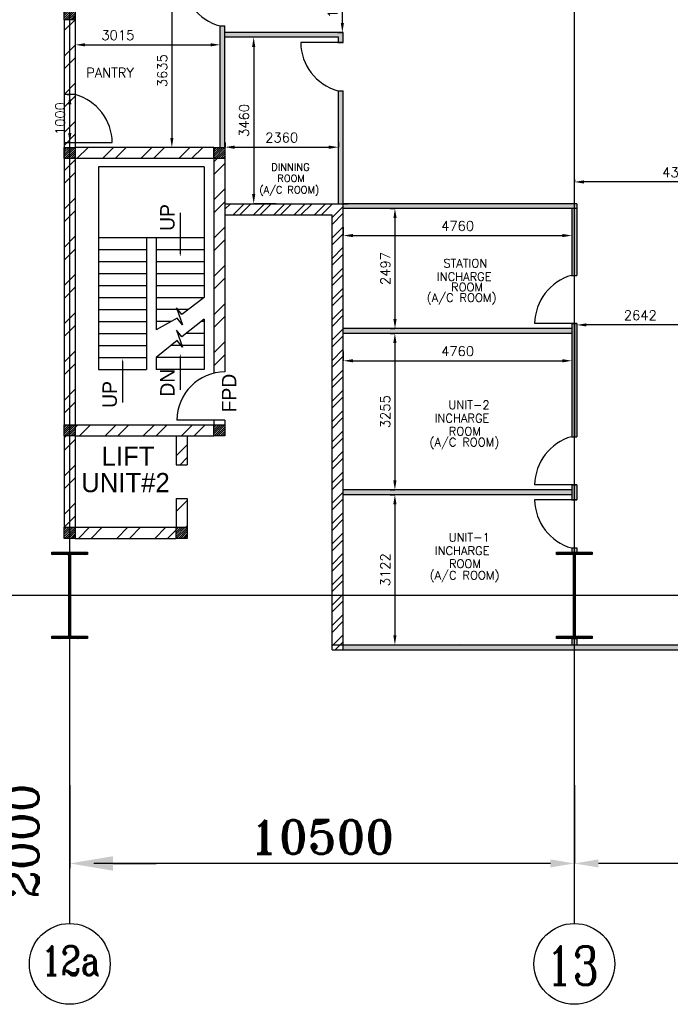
# Model space of a CAD drawing. Extents: x 361682 to 759535, y 756798 to 1113679.
# Tile 37 of 80: x 555884 to 569423, y 930054 to 950531. Entities that reach past the tile are written whole.
import ezdxf

# ---------------------------------------------------------------- set-up
doc = ezdxf.new("R2010")
doc.units = 0
doc.header["$LTSCALE"] = 700
doc.header["$MEASUREMENT"] = 0
doc.header["$PDMODE"] = 2
doc.header["$PDSIZE"] = -1
doc.linetypes.add('CENTER', pattern=[2, 1.25, -0.25, 0.25, -0.25])
doc.layers.get('0').update_dxf_attribs({"linetype": 'CONTINUOUS'})
doc.layers.get('DEFPOINTS').update_dxf_attribs({"linetype": 'CONTINUOUS'})
for name, color, linetype in [('CEN', 2, 'CENTER'), ('COL', 1, 'CONTINUOUS'), ('DIM', 4, 'CONTINUOUS'), ('GRID', 9, 'CONTINUOUS'), ('LAYOUT', 4, 'CONTINUOUS'), ('OWS', 7, 'CONTINUOUS'), ('ROOM', 7, 'CONTINUOUS'), ('STAIR', 2, 'CONTINUOUS'), ('TEXT', 4, 'CONTINUOUS'), ('WALL', 7, 'CONTINUOUS'), ('WALLHATCH', 254, 'CONTINUOUS')]:
    doc.layers.add(name, color=color, linetype=linetype)
doc.styles.add('COMPLEX', font='complex')
doc.styles.add('HTX11', font='O8111901')
doc.styles.add('ROMANC', font='romanc')
doc.styles.add('ROMANS', font='romans.shx')
doc.styles.add('ROMANT', font='ROMANT')
doc.dimstyles.new('K2', dxfattribs={"dimtxt": 700, "dimasz": 500, "dimexe": 500, "dimexo": 200, "dimgap": 200, "dimtad": 1, "dimdec": 0, "dimzin": 0, "dimdsep": 46, "dimtxsty": 'ROMANT', "dimcen": 0.09, "dimclrd": 256, "dimclre": 9, "dimclrt": 256, "dimadec": 0, "dimazin": 0, "dimtfac": 1, "dimtdec": 0, "dimtofl": 0, "dimtmove": 1, "dimatfit": 3, "dimfxl": 0.18, "dimtolj": 1, "dimtzin": 0, "dimarcsym": 0})
doc.dimstyles.new('STANDARD$0', dxfattribs={"dimtxt": 200, "dimasz": 200, "dimexe": 0, "dimexo": 100, "dimgap": 100, "dimtad": 1, "dimdec": 0, "dimzin": 0, "dimdsep": 46, "dimtxsty": 'ROMANS', "dimcen": 0.09, "dimclrd": 256, "dimclre": 256, "dimclrt": 256, "dimadec": 0, "dimazin": 0, "dimtfac": 1, "dimtdec": 0, "dimtmove": 0, "dimatfit": 3, "dimfxl": 1, "dimtolj": 1, "dimtzin": 0, "dimlwd": -1, "dimlwe": -1, "dimarcsym": 0})
pattern_1 = [(45, (164504.77, 852611.9), (-397.7476, 397.7476), []), (45, (164769.93, 852611.9), (-397.7476, 397.7476), [])]

# ---------------------------------------------------------------- blocks, each defined once
blk = doc.blocks.new('*D1619')
at = {"layer": 'DEFPOINTS', "color": 0, "transparency": 16777216}
for p in [(557042, 950305), (560057, 950013), (560057, 950009)]:
    blk.add_point(p, dxfattribs=at)
at = {"layer": 'ROOM', "transparency": 16777216}
for p, q in [((557042, 950205), (557042, 950009)), ((560057, 949913), (560057, 950009))]:
    blk.add_line(p, q, dxfattribs=at)
at = {"layer": 'ROOM', "color": 3, "transparency": 16777216}
blk.add_line((557242, 950009), (559857, 950009), dxfattribs=at)
for points in [[(557242, 950042), (557242, 949976), (557042, 950009)], [(559857, 950042), (559857, 949976), (560057, 950009)]]:
    blk.add_solid(points, dxfattribs=at)
at = {"layer": 'ROOM', "color": 3, "transparency": 16777216, "insert": (557928, 950209), "char_height": 200, "attachment_point": 5, "style": 'ROMANS'}
blk.add_mtext('\\A1;3015', dxfattribs=at)
blk = doc.blocks.new('*D1620')
at = {"layer": 'DEFPOINTS', "color": 0, "transparency": 16777216}
for p in [(559072, 951509), (559051, 947874), (559249, 947874)]:
    blk.add_point(p, dxfattribs=at)
at = {"layer": 'ROOM', "transparency": 16777216}
for p, q in [((558972, 951509), (559051, 951509)), ((559149, 947874), (559051, 947874))]:
    blk.add_line(p, q, dxfattribs=at)
at = {"layer": 'ROOM', "color": 3, "transparency": 16777216}
blk.add_line((559051, 951309), (559051, 948074), dxfattribs=at)
for points in [[(559018, 951309), (559085, 951309), (559051, 951509)], [(559018, 948074), (559085, 948074), (559051, 947874)]]:
    blk.add_solid(points, dxfattribs=at)
at = {"layer": 'ROOM', "color": 3, "transparency": 16777216, "insert": (558851, 949470), "char_height": 200, "attachment_point": 5, "rotation": 90, "style": 'ROMANS'}
blk.add_mtext('\\A1;3635', dxfattribs=at)
blk = doc.blocks.new('*D1625')
at = {"layer": 'DEFPOINTS', "color": 0, "transparency": 16777216}
for p in [(562617, 946314), (567377, 946166), (567377, 946042)]:
    blk.add_point(p, dxfattribs=at)
at = {"layer": 'ROOM', "transparency": 16777216}
for p, q in [((562617, 946214), (562617, 946042)), ((567377, 946066), (567377, 946042))]:
    blk.add_line(p, q, dxfattribs=at)
at = {"layer": 'ROOM', "color": 3, "transparency": 16777216}
blk.add_line((562817, 946042), (567177, 946042), dxfattribs=at)
for points in [[(562817, 946075), (562817, 946009), (562617, 946042)], [(567177, 946075), (567177, 946009), (567377, 946042)]]:
    blk.add_solid(points, dxfattribs=at)
at = {"layer": 'ROOM', "color": 3, "transparency": 16777216, "insert": (564997, 946242), "char_height": 200, "attachment_point": 5, "style": 'ROMANS'}
blk.add_mtext('\\A1;4760', dxfattribs=at)
blk = doc.blocks.new('*D1626')
at = {"layer": 'DEFPOINTS', "color": 0, "transparency": 16777216}
for p in [(563694, 946604), (563694, 944107), (563694, 944107)]:
    blk.add_point(p, dxfattribs=at)
at = {"layer": 'ROOM', "transparency": 16777216}
for p, q in [((563594, 946604), (563694, 946604)), ((563594, 944107), (563694, 944107))]:
    blk.add_line(p, q, dxfattribs=at)
at = {"layer": 'ROOM', "color": 3, "transparency": 16777216}
blk.add_line((563694, 946404), (563694, 944307), dxfattribs=at)
for points in [[(563661, 946404), (563728, 946404), (563694, 946604)], [(563661, 944307), (563728, 944307), (563694, 944107)]]:
    blk.add_solid(points, dxfattribs=at)
at = {"layer": 'ROOM', "color": 3, "transparency": 16777216, "insert": (563494, 945356), "char_height": 200, "attachment_point": 5, "rotation": 90, "style": 'ROMANS'}
blk.add_mtext('\\A1;2497', dxfattribs=at)
blk = doc.blocks.new('*D1627')
at = {"layer": 'DEFPOINTS', "color": 0, "transparency": 16777216}
for p in [(563692, 944007), (563692, 940752), (563694, 940752)]:
    blk.add_point(p, dxfattribs=at)
at = {"layer": 'ROOM', "transparency": 16777216}
for p, q in [((563592, 944007), (563692, 944007)), ((563594, 940752), (563692, 940752))]:
    blk.add_line(p, q, dxfattribs=at)
at = {"layer": 'ROOM', "color": 3, "transparency": 16777216}
blk.add_line((563692, 943807), (563692, 940952), dxfattribs=at)
for points in [[(563659, 943807), (563726, 943807), (563692, 944007)], [(563659, 940952), (563726, 940952), (563692, 940752)]]:
    blk.add_solid(points, dxfattribs=at)
at = {"layer": 'ROOM', "color": 3, "transparency": 16777216, "insert": (563492, 942379), "char_height": 200, "attachment_point": 5, "rotation": 90, "style": 'ROMANS'}
blk.add_mtext('\\A1;3255', dxfattribs=at)
blk = doc.blocks.new('*D1628')
at = {"layer": 'DEFPOINTS', "color": 0, "transparency": 16777216}
for p in [(562617, 943729), (567377, 943655), (567377, 943438)]:
    blk.add_point(p, dxfattribs=at)
at = {"layer": 'ROOM', "transparency": 16777216}
for p, q in [((562617, 943629), (562617, 943438)), ((567377, 943555), (567377, 943438))]:
    blk.add_line(p, q, dxfattribs=at)
at = {"layer": 'ROOM', "color": 3, "transparency": 16777216}
blk.add_line((562817, 943438), (567177, 943438), dxfattribs=at)
for points in [[(562817, 943471), (562817, 943405), (562617, 943438)], [(567177, 943471), (567177, 943405), (567377, 943438)]]:
    blk.add_solid(points, dxfattribs=at)
at = {"layer": 'ROOM', "color": 3, "transparency": 16777216, "insert": (564997, 943638), "char_height": 200, "attachment_point": 5, "style": 'ROMANS'}
blk.add_mtext('\\A1;4760', dxfattribs=at)
blk = doc.blocks.new('*D1629')
at = {"layer": 'DEFPOINTS', "color": 0, "transparency": 16777216}
for p in [(563692, 940652), (563692, 937529), (563692, 937529)]:
    blk.add_point(p, dxfattribs=at)
at = {"layer": 'ROOM', "transparency": 16777216}
for p, q in [((563592, 940652), (563692, 940652)), ((563592, 937529), (563692, 937529))]:
    blk.add_line(p, q, dxfattribs=at)
at = {"layer": 'ROOM', "color": 3, "transparency": 16777216}
blk.add_line((563692, 940452), (563692, 937729), dxfattribs=at)
for points in [[(563659, 940452), (563726, 940452), (563692, 940652)], [(563659, 937729), (563726, 937729), (563692, 937529)]]:
    blk.add_solid(points, dxfattribs=at)
at = {"layer": 'ROOM', "color": 3, "transparency": 16777216, "insert": (563492, 939091), "char_height": 200, "attachment_point": 5, "rotation": 90, "style": 'ROMANS'}
blk.add_mtext('\\A1;3122', dxfattribs=at)
blk = doc.blocks.new('*D1916')
at = {"layer": 'DEFPOINTS', "color": 0, "transparency": 16777216}
for p in [(556927, 948974), (556970, 948974), (556970, 947974)]:
    blk.add_point(p, dxfattribs=at)
at = {"layer": 'ROOM', "transparency": 16777216}
for p, q in [((556870, 948974), (556927, 948974)), ((556927, 948174), (556927, 948774)), ((556870, 947974), (556927, 947974))]:
    blk.add_line(p, q, dxfattribs=at)
for points in [[(556893, 948774), (556960, 948774), (556927, 948974)], [(556893, 948174), (556960, 948174), (556927, 947974)]]:
    blk.add_solid(points, dxfattribs=at)
at = {"layer": 'ROOM', "transparency": 16777216, "insert": (556727, 948474), "char_height": 200, "attachment_point": 5, "rotation": 90, "style": 'ROMANS'}
blk.add_mtext('\\A1;1000', dxfattribs=at)
blk = doc.blocks.new('*D1869')
at = {"layer": 'DEFPOINTS', "color": 0, "transparency": 16777216}
for p in [(560157, 947880), (562517, 947880), (562517, 947880)]:
    blk.add_point(p, dxfattribs=at)
at = {"layer": 'ROOM', "transparency": 16777216}
for p, q in [((560157, 947980), (560157, 947880)), ((562517, 947980), (562517, 947880))]:
    blk.add_line(p, q, dxfattribs=at)
at = {"layer": 'ROOM', "color": 3, "transparency": 16777216}
blk.add_line((560357, 947880), (562317, 947880), dxfattribs=at)
for points in [[(560357, 947913), (560357, 947846), (560157, 947880)], [(562317, 947913), (562317, 947846), (562517, 947880)]]:
    blk.add_solid(points, dxfattribs=at)
at = {"layer": 'ROOM', "color": 3, "transparency": 16777216, "insert": (561337, 948080), "char_height": 200, "attachment_point": 5, "style": 'ROMANS'}
blk.add_mtext('\\A1;2360', dxfattribs=at)
blk = doc.blocks.new('*D1870')
at = {"layer": 'DEFPOINTS', "color": 0, "transparency": 16777216}
for p in [(561057, 950165), (560754, 946704), (561324, 946704)]:
    blk.add_point(p, dxfattribs=at)
at = {"layer": 'ROOM', "transparency": 16777216}
for p, q in [((560957, 950165), (560754, 950165)), ((561224, 946704), (560754, 946704))]:
    blk.add_line(p, q, dxfattribs=at)
at = {"layer": 'ROOM', "color": 3, "transparency": 16777216}
blk.add_line((560754, 949965), (560754, 946904), dxfattribs=at)
for points in [[(560720, 949965), (560787, 949965), (560754, 950165)], [(560720, 946904), (560787, 946904), (560754, 946704)]]:
    blk.add_solid(points, dxfattribs=at)
at = {"layer": 'ROOM', "color": 3, "transparency": 16777216, "insert": (560554, 948435), "char_height": 200, "attachment_point": 5, "rotation": 90, "style": 'ROMANS'}
blk.add_mtext('\\A1;3460', dxfattribs=at)
blk = doc.blocks.new('*D1602')
at = {"layer": 'DEFPOINTS', "color": 0, "transparency": 16777216}
for p in [(554927, 933084), (554927, 932984), (556927, 933085)]:
    blk.add_point(p, dxfattribs=at)
at = {"layer": 'DIM', "lineweight": -2, "transparency": 16777216}
for p, q in [((554027, 932984), (553127, 932984)), ((557827, 932984), (558727, 932984))]:
    blk.add_line(p, q, dxfattribs=at)
at = {"layer": 'DIM', "color": 9, "lineweight": -2, "transparency": 16777216}
for p, q in [((554927, 932984), (554927, 932884)), ((556927, 932985), (556927, 932884))]:
    blk.add_line(p, q, dxfattribs=at)
at = {"layer": 'DIM', "transparency": 16777216}
for points in [[(554027, 933134), (554027, 932834), (554927, 932984)], [(557827, 933134), (557827, 932834), (556927, 932984)]]:
    blk.add_solid(points, dxfattribs=at)
at = {"layer": 'DIM', "transparency": 16777216, "insert": (555927, 933447), "char_height": 700, "attachment_point": 5, "rotation": 90, "style": 'COMPLEX'}
blk.add_mtext('\\A1;2000', dxfattribs=at)
blk = doc.blocks.new('*D1603')
at = {"layer": 'DEFPOINTS', "color": 0, "transparency": 16777216}
for p in [(567427, 934610), (577927, 933466), (567427, 932984)]:
    blk.add_point(p, dxfattribs=at)
at = {"layer": 'DIM', "color": 9, "lineweight": -2, "transparency": 16777216}
for p, q in [((567427, 934610), (567427, 932984)), ((577927, 933466), (577927, 932984))]:
    blk.add_line(p, q, dxfattribs=at)
at = {"layer": 'DIM', "lineweight": -2, "transparency": 16777216}
blk.add_line((577427, 932984), (567927, 932984), dxfattribs=at)
at = {"layer": 'DIM', "transparency": 16777216}
for points in [[(567927, 933068), (567927, 932901), (567427, 932984)], [(577427, 933068), (577427, 932901), (577927, 932984)]]:
    blk.add_solid(points, dxfattribs=at)
at = {"layer": 'DIM', "transparency": 16777216, "insert": (572677, 933534), "char_height": 700, "attachment_point": 5, "style": 'ROMANT'}
blk.add_mtext('\\A1;10500', dxfattribs=at)
blk = doc.blocks.new('*D1605')
at = {"layer": 'DEFPOINTS', "color": 0, "transparency": 16777216}
for p in [(556927, 934610), (567427, 933466), (556927, 932984)]:
    blk.add_point(p, dxfattribs=at)
at = {"layer": 'DIM', "color": 9, "lineweight": -2, "transparency": 16777216}
for p, q in [((556927, 934610), (556927, 932984)), ((567427, 933466), (567427, 932984))]:
    blk.add_line(p, q, dxfattribs=at)
at = {"layer": 'DIM', "lineweight": -2, "transparency": 16777216}
blk.add_line((566927, 932984), (557427, 932984), dxfattribs=at)
at = {"layer": 'DIM', "transparency": 16777216}
for points in [[(557427, 933068), (557427, 932901), (556927, 932984)], [(566927, 933068), (566927, 932901), (567427, 932984)]]:
    blk.add_solid(points, dxfattribs=at)
at = {"layer": 'DIM', "transparency": 16777216, "insert": (562177, 933534), "char_height": 700, "attachment_point": 5, "style": 'ROMANT'}
blk.add_mtext('\\A1;10500', dxfattribs=at)
blk = doc.blocks.new('B-ROW COLUMN')
at = {"layer": 'COL'}
h = blk.add_hatch(dxfattribs=at)
h.set_pattern_fill('ANSI31', color=256, scale=200, style=0)
h.set_pattern_definition([(45, (155648.048, 63141.767), (-17.67767, 17.67767), [])])
h.paths.add_polyline_path([(171220, 85178), (171960, 85178), (171960, 85128), (171220, 85128)])
h.paths.add_polyline_path([(171574, 86878), (171606, 86878), (171606, 85178), (171574, 85178)])
h.paths.add_polyline_path([(171220, 86928), (171960, 86928), (171960, 86878), (171220, 86878)])
blk.add_line((171590, 85128), (171590, 86928))
at = {"layer": 'CEN'}
for p, q in [((171590, 85128), (171590, 86928)), ((171399, 86028), (171782, 86028))]:
    blk.add_line(p, q, dxfattribs=at)
at = {"layer": 'COL'}
for points in [[(171220, 86928), (171960, 86928), (171960, 86878), (171220, 86878)], [(171574, 86878), (171606, 86878), (171606, 85178), (171574, 85178)], [(171220, 85178), (171960, 85178), (171960, 85128), (171220, 85128)]]:
    blk.add_lwpolyline(points, close=True, dxfattribs=at)
blk = doc.blocks.new('*D2023')
at = {"layer": 'DEFPOINTS', "color": 0, "transparency": 16777216}
for p in [(562599, 951559), (562626, 951559), (562599, 950265)]:
    blk.add_point(p, dxfattribs=at)
at = {"layer": 'ROOM', "transparency": 16777216}
for p, q in [((562526, 951559), (562599, 951559)), ((562499, 950265), (562599, 950265))]:
    blk.add_line(p, q, dxfattribs=at)
at = {"layer": 'ROOM', "color": 3, "transparency": 16777216}
blk.add_line((562599, 950465), (562599, 951359), dxfattribs=at)
for points in [[(562566, 951359), (562632, 951359), (562599, 951559)], [(562566, 950465), (562632, 950465), (562599, 950265)]]:
    blk.add_solid(points, dxfattribs=at)
at = {"layer": 'ROOM', "color": 3, "transparency": 16777216, "insert": (562399, 950912), "char_height": 200, "attachment_point": 5, "rotation": 90, "style": 'ROMANS'}
blk.add_mtext('\\A1;1295', dxfattribs=at)
blk = doc.blocks.new('*D2061')
at = {"layer": 'DEFPOINTS', "color": 0, "transparency": 16777216}
for p in [(570119, 944222), (567477, 944184), (567477, 944084)]:
    blk.add_point(p, dxfattribs=at)
at = {"layer": 'OWS', "transparency": 16777216}
for p, q in [((569919, 944184), (567677, 944184)), ((570119, 944122), (570119, 944184))]:
    blk.add_line(p, q, dxfattribs=at)
for points in [[(567677, 944217), (567677, 944151), (567477, 944184)], [(569919, 944217), (569919, 944151), (570119, 944184)]]:
    blk.add_solid(points, dxfattribs=at)
at = {"layer": 'OWS', "transparency": 16777216, "insert": (568798, 944384), "char_height": 200, "attachment_point": 5, "style": 'ROMANS'}
blk.add_mtext('\\A1;2642', dxfattribs=at)
blk = doc.blocks.new('*D2152')
at = {"layer": 'DEFPOINTS', "color": 0, "transparency": 16777216}
for p in [(567427, 947307), (567427, 947157), (571767, 947157)]:
    blk.add_point(p, dxfattribs=at)
at = {"layer": 'OWS', "transparency": 16777216}
for p, q in [((567427, 947207), (567427, 947157)), ((571567, 947157), (567627, 947157)), ((571767, 947257), (571767, 947157))]:
    blk.add_line(p, q, dxfattribs=at)
for points in [[(567627, 947190), (567627, 947124), (567427, 947157)], [(571567, 947190), (571567, 947124), (571767, 947157)]]:
    blk.add_solid(points, dxfattribs=at)
at = {"layer": 'OWS', "transparency": 16777216, "insert": (569597, 947357), "char_height": 200, "attachment_point": 5, "style": 'ROMANS'}
blk.add_mtext('\\A1;4340', dxfattribs=at)

msp = doc.modelspace()

# ---------------------------------------------------------------- hatches: boundary and pattern name
h = msp.add_hatch()
h.set_pattern_fill('ANSI32', scale=800, style=0)
h.set_pattern_definition([(45, (819084.24, 145848.02), (-212.13203, 212.13203), []), (45, (819225.66, 145848.02), (-212.13203, 212.13203), [])])
h.paths.add_polyline_path([(562616.8, 946704.5), (560156.8, 946704.5), (560156.8, 946474.5), (562386.8, 946474.5), (562386.8, 937429.5), (562616.8, 937429.5), (562616.8, 938544.5)])
at = {"layer": 'COL'}
h = msp.add_hatch(dxfattribs=at)
h.set_pattern_fill('ANSI31', color=1, scale=250, angle=180, style=0)
h.set_pattern_definition([(225, (553461.79, 945409.5), (22.09709, -22.09709), [])])
h.paths.add_polyline_path([(557041.8, 950529.5), (557041.8, 950759.5), (556811.8, 950759.5), (556811.8, 950529.5)])
h = msp.add_hatch(dxfattribs=at)
h.set_pattern_fill('ANSI31', color=1, scale=250, angle=180, style=0)
h.set_pattern_definition([(225, (553461.79, 942524.5), (22.09709, -22.09709), [])])
h.paths.add_polyline_path([(557041.8, 947644.5), (557041.8, 947874.5), (556811.8, 947874.5), (556811.8, 947644.5)])
h = msp.add_hatch(dxfattribs=at)
h.set_pattern_fill('ANSI31', color=1, scale=250, angle=180, style=0)
h.set_pattern_definition([(225, (556576.79, 942524.5), (22.09709, -22.09709), [])])
h.paths.add_polyline_path([(560156.8, 947644.5), (560156.8, 947874.5), (559926.8, 947874.5), (559926.8, 947644.5)])
h = msp.add_hatch(dxfattribs=at)
h.set_pattern_fill('ANSI31', color=1, scale=250, angle=180, style=0)
h.set_pattern_definition([(225, (553461.79, 936754.5), (22.09709, -22.09709), [])])
h.paths.add_polyline_path([(557041.8, 941874.5), (557041.8, 942104.5), (556811.8, 942104.5), (556811.8, 941874.5)])
h = msp.add_hatch(dxfattribs=at)
h.set_pattern_fill('ANSI31', color=1, scale=250, angle=180, style=0)
h.set_pattern_definition([(225, (556576.79, 936754.5), (22.09709, -22.09709), [])])
h.paths.add_polyline_path([(560156.8, 941874.5), (560156.8, 942104.5), (559926.8, 942104.5), (559926.8, 941874.5)])
h = msp.add_hatch(dxfattribs=at)
h.set_pattern_fill('ANSI31', color=1, scale=250, angle=180, style=0)
h.set_pattern_definition([(225, (553461.79, 934624.5), (22.09709, -22.09709), [])])
h.paths.add_polyline_path([(557041.8, 939744.5), (557041.8, 939974.5), (556811.8, 939974.5), (556811.8, 939744.5)])
h = msp.add_hatch(dxfattribs=at)
h.set_pattern_fill('ANSI31', color=1, scale=250, angle=180, style=0)
h.set_pattern_definition([(225, (555791.79, 934624.5), (22.09709, -22.09709), [])])
h.paths.add_polyline_path([(559371.8, 939744.5), (559371.8, 939974.5), (559141.8, 939974.5), (559141.8, 939744.5)])
at = {"layer": 'WALL', "linetype": 'Continuous'}
h = msp.add_hatch(dxfattribs=at)
h.set_pattern_fill('ANSI32', color=9, scale=1500, angle=360, style=0)
h.set_pattern_definition([(45, (41174.77, 852566.9), (-397.74756, 397.74756), []), (45, (41439.93, 852566.9), (-397.74756, 397.74756), [])])
h.paths.add_polyline_path([(556811.8, 942104.5), (557041.8, 942104.5), (557041.8, 950529.5), (556811.8, 950529.5)])
h = msp.add_hatch(dxfattribs=at)
h.set_pattern_fill('ANSI32', color=9, scale=1500, angle=360, style=0)
h.set_pattern_definition([(45, (165774.77, 852531.9), (-397.7476, 397.7476), []), (45, (166039.93, 852531.9), (-397.7476, 397.7476), [])])
h.paths.add_polyline_path([(559926.8, 947874.5), (557041.8, 947874.5), (557041.8, 947644.5), (559926.8, 947644.5)])
h = msp.add_hatch(dxfattribs=at)
h.set_pattern_fill('ANSI32', color=9, scale=1500, angle=360, style=0)
h.set_pattern_definition([(45, (553195, 941640.9), (-397.748, 397.748), []), (45, (553460.16, 941640.9), (-397.748, 397.748), [])])
edge = h.paths.add_edge_path()
edge.add_arc((560156.8, 941974.5), 1141.8, 90.00045, 101.62192, ccw=False)
edge.add_line((560156.8, 943116.2), (560156.8, 947644.5))
edge.add_line((560156.8, 947644.5), (559926.8, 947644.5))
edge.add_line((559926.8, 947644.5), (559926.8, 943092.8))
h = msp.add_hatch(dxfattribs=at)
h.set_pattern_fill('ANSI32', color=9, scale=1500, angle=360, style=0)
h.set_pattern_definition([(45, (553680, 941870.9), (-397.75, 397.75), []), (45, (553945.16, 941870.9), (-397.75, 397.75), [])])
h.paths.add_polyline_path([(559926.8, 942104.5), (557041.8, 942104.5), (557041.8, 941874.5), (559926.8, 941874.5)])
h = msp.add_hatch(dxfattribs=at)
h.set_pattern_fill('ANSI32', color=9, scale=1500, angle=360, style=0)
h.set_pattern_definition(pattern_1)
h.paths.add_polyline_path([(557041.8, 941874.5), (556811.8, 941874.5), (556811.8, 939874.5), (557041.8, 939874.5)])
h = msp.add_hatch(dxfattribs=at)
h.set_pattern_fill('ANSI32', color=9, scale=1500, angle=360, style=0)
h.set_pattern_definition([(45, (542698.04, 848646.9), (-397.7476, 397.7476), []), (45, (542963.2, 848646.9), (-397.7476, 397.7476), [])])
h.paths.add_polyline_path([(559371.8, 941874.5), (559141.8, 941874.5), (559141.8, 941274.5), (559371.8, 941274.5)])
h = msp.add_hatch(dxfattribs=at)
h.set_pattern_fill('ANSI32', color=9, scale=1500, angle=360, style=0)
h.set_pattern_definition([(45, (542698.04, 849346.9), (-397.7476, 397.7476), []), (45, (542963.2, 849346.9), (-397.7476, 397.7476), [])])
h.paths.add_polyline_path([(559371.8, 940574.5), (559141.8, 940574.5), (559141.8, 939974.5), (559371.8, 939974.5)])
h = msp.add_hatch(dxfattribs=at)
h.set_pattern_fill('ANSI32', color=9, scale=1500, angle=360, style=0)
h.set_pattern_definition(pattern_1)
h.paths.add_polyline_path([(559141.8, 939744.5), (559141.8, 939974.5), (557041.8, 939974.5), (557041.8, 939744.5)])
at = {"layer": 'WALLHATCH'}
h = msp.add_hatch(dxfattribs=at)
h.set_pattern_fill('DOTS', color=2, scale=500)
h.set_pattern_definition([(0, (995316.982, 140144.124), (15.625, 31.25), [0, -31.25])])
h.paths.add_polyline_path([(566856.8, 951559.5), (558616.8, 951559.5), (558616.8, 951509.5), (566856.8, 951509.5)])
h.paths.add_polyline_path([(566856.8, 951609.5), (558616.8, 951609.5), (558616.8, 951559.5), (566856.8, 951559.5)])
h.paths.add_polyline_path([(560149.3, 951509.5), (560049.3, 951509.5), (560049.3, 951402), (560149.3, 951402)])
h.paths.add_polyline_path([(560156.8, 950402), (560056.8, 950402), (560056.8, 947874.5), (560156.8, 947874.5)])
h.paths.add_polyline_path([(562616.8, 950264.8), (560156.8, 950264.8), (560156.8, 950164.8), (562516.8, 950164.8), (562516.8, 950054.8), (562616.8, 950054.8)])
h.paths.add_polyline_path([(562616.8, 949054.8), (562516.8, 949054.8), (562516.8, 946704.5), (562616.8, 946704.5)])
h.paths.add_polyline_path([(567426.8, 946704.5), (562616.8, 946704.5), (562616.8, 946604.5), (567426.8, 946604.5)])
h.paths.add_polyline_path([(567476.8, 946604.5), (567426.8, 946604.5), (567426.8, 945214.5), (567476.8, 945214.5)])
h.paths.add_polyline_path([(567426.8, 946604.5), (567376.8, 946604.5), (567376.8, 945214.5), (567426.8, 945214.5)])
h.paths.add_polyline_path([(567476.8, 946704.5), (567426.8, 946704.5), (567426.8, 946604.5), (567476.8, 946604.5)])
h.paths.add_polyline_path([(567376.8, 944107), (562616.8, 944107), (562616.8, 944007), (567376.8, 944007)])
h.paths.add_polyline_path([(567426.8, 944214.5), (567376.8, 944214.5), (567376.8, 941859.5), (567426.8, 941859.5)])
h.paths.add_polyline_path([(567476.8, 944214.5), (567426.8, 944214.5), (567426.8, 941859.5), (567476.8, 941859.5)])
h.paths.add_polyline_path([(567476.8, 940859.5), (567426.8, 940859.5), (567426.8, 940544.5), (567476.8, 940544.5)])
h.paths.add_polyline_path([(567426.8, 940859.5), (567376.8, 940859.5), (567376.8, 940544.5), (567426.8, 940544.5)])
h.paths.add_polyline_path([(567376.8, 940752), (562616.8, 940752), (562616.8, 940652), (567376.8, 940652)])
h.paths.add_polyline_path([(567476.8, 939544.5), (567426.8, 939544.5), (567426.8, 939459.5), (567476.8, 939459.5)])
h.paths.add_polyline_path([(567426.8, 939544.5), (567376.8, 939544.5), (567376.8, 939459.5), (567426.8, 939459.5)])
h.paths.add_polyline_path([(567476.8, 937659.5), (567426.8, 937659.5), (567426.8, 937529.5), (567476.8, 937529.5)])
h.paths.add_polyline_path([(567426.8, 937659.5), (567376.8, 937659.5), (567376.8, 937529.5), (567426.8, 937529.5)])
h = msp.add_hatch(dxfattribs=at)
h.set_pattern_fill('DOTS', color=2, scale=500)
h.set_pattern_definition([(0, (1004754.238, 136046.02), (15.625, 31.25), [0, -31.25])])
h.paths.add_polyline_path([(567426.8, 937529.5), (562616.8, 937529.5), (562616.8, 937429.5), (567426.8, 937429.5)])
h.paths.add_polyline_path([(574776.8, 937529.5), (567426.8, 937529.5), (567426.8, 937429.5), (574776.8, 937429.5)])
h.paths.add_polyline_path([(588056.8, 937529.5), (578296.8, 937529.5), (578296.8, 937429.5), (588056.8, 937429.5)])
h.paths.add_polyline_path([(600311.8, 937529.5), (591576.8, 937529.5), (591576.8, 937429.5), (600311.8, 937429.5)])

# ---------------------------------------------------------------- linework, layer by layer
for centre in [(556926.8, 930894.7), (556926.8, 930894.7), (567426.8, 930894.7), (567426.8, 930894.7)]:
    msp.add_circle(centre, 840.3)
at = {"layer": 'COL'}
for points in [[(556811.8, 950759.5), (557041.8, 950759.5), (557041.8, 950529.5), (556811.8, 950529.5)], [(556811.8, 947874.5), (557041.8, 947874.5), (557041.8, 947644.5), (556811.8, 947644.5)], [(559926.8, 947874.5), (560156.8, 947874.5), (560156.8, 947644.5), (559926.8, 947644.5)], [(556811.8, 942104.5), (557041.8, 942104.5), (557041.8, 941874.5), (556811.8, 941874.5)], [(559926.8, 942104.5), (560156.8, 942104.5), (560156.8, 941874.5), (559926.8, 941874.5)], [(556811.8, 939974.5), (557041.8, 939974.5), (557041.8, 939744.5), (556811.8, 939744.5)], [(559141.8, 939974.5), (559371.8, 939974.5), (559371.8, 939744.5), (559141.8, 939744.5)]]:
    msp.add_lwpolyline(points, close=True, dxfattribs=at)
at = {"layer": 'GRID'}
for p, q in [((567426.8, 931735), (567426.8, 997057.2)), ((556926.8, 931735), (556926.8, 966059.5)), ((561226.8, 938559.5), (542735.2, 938559.5)), ((612375.1, 938559.5), (548626.8, 938559.5))]:
    msp.add_line(p, q, dxfattribs=at)
at = {"layer": 'LAYOUT', "color": 7}
for p, q in [((562616.8, 946704.5), (562716.8, 946704.5)), ((565050.5, 937544.5), (565050.5, 937544.5))]:
    msp.add_line(p, q, dxfattribs=at)
at = {"layer": 'ROOM', "color": 6}
for p, q in [((560056.8, 950402), (560156.8, 950402)), ((562501.8, 950054.8), (562616.8, 950054.8)), ((557041.8, 948974.5), (556811.8, 948974.5)), ((562501.8, 949054.8), (562616.8, 949054.8)), ((567369.3, 945214.5), (567476.8, 945214.5)), ((567369.3, 944214.5), (567476.8, 944214.5)), ((567369.3, 941859.5), (567476.8, 941859.5)), ((567369.3, 940859.5), (567476.8, 940859.5)), ((567369.3, 940544.5), (567476.8, 940544.5)), ((567369.3, 939544.5), (567476.8, 939544.5))]:
    msp.add_line(p, q, dxfattribs=at)
at = {"layer": 'ROOM', "color": 7}
msp.add_line((567426.8, 944214.5), (567426.8, 941859.5), dxfattribs=at)
at = {"layer": 'ROOM', "color": 6, "flags": 128}
for points in [[(562616.8, 950054.8), (561731.8, 950054.8)], [(556811.8, 947974.5), (557811.8, 947974.5)], [(567476.8, 944214.5), (566599.3, 944214.5)], [(567476.8, 940859.5), (566599.3, 940859.5)], [(567476.8, 940544.5), (566599.3, 940544.5)]]:
    msp.add_lwpolyline(points, dxfattribs=at)
at = {"layer": 'ROOM', "color": 6}
for centre, radius, start, end in [((560324.6, 951420.3), 1052.9, 180.9964, 255.26743), ((562794.5, 950076.6), 1062.9, 181.17602, 254.01652), ((556749.1, 947952.7), 1062.9, 1.17442, 74.01812), ((567661.9, 944192.7), 1062.9, 105.98188, 178.82558), ((567661.9, 940837.7), 1062.9, 105.98188, 178.82558), ((567661.9, 940566.3), 1062.9, 181.17442, 254.01812)]:
    msp.add_arc(centre, radius, start, end, dxfattribs=at)
at = {"layer": 'STAIR', "linetype": 'Continuous'}
for p, q in [((557526.8, 947474.5), (557526.8, 943254.5)), ((559726.8, 947474.5), (557526.8, 947474.5)), ((559726.8, 947474.5), (559726.8, 944754.5)), ((557526.8, 946004.5), (558526.8, 946004.5)), ((558526.8, 946004.5), (558526.8, 943254.5)), ((558526.8, 946004.5), (558726.8, 946004.5)), ((558726.8, 946004.5), (559726.8, 946004.5)), ((558726.8, 946004.5), (558726.8, 944080.3)), ((557526.8, 945754.5), (558526.8, 945754.5)), ((558726.8, 945754.5), (559726.8, 945754.5)), ((557526.8, 945504.5), (558526.8, 945504.5)), ((558726.8, 945504.5), (559726.8, 945504.5)), ((557526.8, 945254.5), (558526.8, 945254.5)), ((558726.8, 945254.5), (559726.8, 945254.5)), ((557526.8, 945004.5), (558526.8, 945004.5)), ((558726.8, 945004.5), (559726.8, 945004.5)), ((557526.8, 944754.5), (558526.8, 944754.5)), ((558726.8, 944754.5), (559726.8, 944754.5)), ((557526.8, 944504.5), (558526.8, 944504.5)), ((559398.6, 944504.5), (558726.8, 944504.5)), ((557526.8, 944254.5), (558526.8, 944254.5)), ((559040.6, 944254.5), (558726.8, 944254.5)), ((559726.8, 944254.5), (559666.1, 944254.5)), ((559726.8, 944302.4), (559726.8, 943254.5)), ((557526.8, 944004.5), (558526.8, 944004.5)), ((559726.8, 944004.5), (559349.3, 944004.5)), ((557526.8, 943754.5), (558526.8, 943754.5)), ((559726.8, 943754.5), (559035.7, 943754.5)), ((557526.8, 943504.5), (558526.8, 943504.5)), ((559726.8, 943504.5), (558726.8, 943504.5)), ((558726.8, 943504.5), (558726.8, 943254.5)), ((557526.8, 943254.5), (558526.8, 943254.5)), ((559726.8, 943254.5), (558726.8, 943254.5))]:
    msp.add_line(p, q, dxfattribs=at)
at = {"layer": 'STAIR', "linetype": 'Continuous', "flags": 128}
for points in [[(559226.8, 945606.5, 0, 150, 0), (559226.8, 945961.2, 25, 25, 0), (559226.8, 946519.8, 25, 25, 0)], [(559226.8, 943584.1, 0, 150, 0), (559226.8, 943229.4, 25, 25, 0), (559226.8, 942832.6, 25, 25, 0)], [(558026.8, 943478.1, 0, 150, 0), (558026.8, 943123.4, 25, 25, 0), (558026.8, 942564.8, 25, 25, 0)]]:
    msp.add_lwpolyline(points, format="xyseb", dxfattribs=at)
for points in [[(559726.8, 944754.5), (559259, 944398.1), (559148.3, 944538.4), (559274, 944182.4), (559163.4, 944322.6), (558726.8, 944080.3)], [(559726.8, 944302.4), (559259, 943933.3), (559148.3, 944073.5), (559274, 943717.5), (559163.4, 943857.8), (558726.8, 943504.5)]]:
    msp.add_lwpolyline(points, dxfattribs=at)
at = {"layer": 'WALL'}
for p, q in [((556811.8, 950529.5), (556811.8, 942104.5)), ((557041.8, 950529.5), (557041.8, 942104.5)), ((559926.8, 947874.5), (557041.8, 947874.5)), ((559926.8, 947874.5), (559926.8, 943177.7)), ((560156.8, 947874.5), (560156.8, 943204.5)), ((559926.8, 947644.5), (557041.8, 947644.5)), ((560156.8, 946704.5), (562616.8, 946704.5)), ((562616.8, 938544.5), (562616.8, 946704.5)), ((560156.8, 946474.5), (562386.8, 946474.5)), ((562386.8, 938429.5), (562386.8, 946474.5)), ((562616.8, 937429.5), (562616.8, 945704.5)), ((562386.8, 937429.5), (562386.8, 945474.5)), ((559926.8, 942204.5), (559926.8, 942104.5)), ((560156.8, 942204.5), (560156.8, 942104.5)), ((556811.8, 941874.5), (556811.8, 939974.5)), ((557041.8, 941874.5), (557041.8, 939974.5)), ((559141.8, 941874.5), (559141.8, 941274.5)), ((559371.8, 941874.5), (559371.8, 941274.5)), ((559141.8, 941274.5), (559371.8, 941274.5)), ((559141.8, 940574.5), (559141.8, 939974.5)), ((559141.8, 940574.5), (559371.8, 940574.5)), ((559371.8, 940574.5), (559371.8, 939974.5))]:
    msp.add_line(p, q, dxfattribs=at)
at = {"layer": 'WALL', "color": 60}
for p, q in [((560056.8, 947874.5), (560056.8, 950402)), ((560156.8, 947874.5), (560156.8, 950402)), ((562616.8, 950264.8), (560156.8, 950264.8)), ((562516.8, 950164.8), (560156.8, 950164.8)), ((562516.8, 950054.8), (562516.8, 950164.8)), ((562616.8, 950054.8), (562616.8, 950264.8)), ((562516.8, 946704.5), (562516.8, 949054.8)), ((562616.8, 946704.5), (562616.8, 949054.8)), ((567476.8, 946704.5), (562616.8, 946704.5)), ((567476.8, 946704.5), (567476.8, 945214.5)), ((567476.8, 946604.5), (562616.8, 946604.5)), ((567376.8, 946604.5), (567376.8, 945214.5)), ((567376.8, 944214.5), (567376.8, 941859.5)), ((567476.8, 944214.5), (567476.8, 941859.5)), ((567376.8, 944107), (562616.8, 944107)), ((567376.8, 944007), (562616.8, 944007)), ((567376.8, 940752), (562616.8, 940752)), ((567376.8, 940859.5), (567376.8, 940544.5)), ((567476.8, 940859.5), (567476.8, 940544.5)), ((567376.8, 940652), (562616.8, 940652)), ((567376.8, 939544.5), (567376.8, 939459.5)), ((567476.8, 939544.5), (567476.8, 939459.5)), ((567376.8, 939459.5), (567476.8, 939459.5)), ((567376.8, 937659.5), (567376.8, 937529.5)), ((567376.8, 937659.5), (567476.8, 937659.5)), ((567476.8, 937659.5), (567476.8, 937529.5)), ((562386.8, 937529.5), (574776.8, 937529.5)), ((567376.8, 937529.5), (567476.8, 937529.5)), ((562386.8, 937429.5), (600541.8, 937429.5))]:
    msp.add_line(p, q, dxfattribs=at)
at = {"layer": 'WALL', "flags": 128}
for points in [[(560156.8, 942204.5), (559156.8, 942204.5)], [(557041.8, 942104.5), (559926.8, 942104.5)], [(557041.8, 941874.5), (559926.8, 941874.5)], [(557041.8, 939974.5), (559141.8, 939974.5)], [(557041.8, 939744.5), (559141.8, 939744.5)]]:
    msp.add_lwpolyline(points, dxfattribs=at)
at = {"layer": 'WALL'}
msp.add_arc((560156.8, 942204.5), 1000, 90, 180, dxfattribs=at)

# ---------------------------------------------------------------- block references
for p in [(385336.6, 852531.9), (395836.6, 852531.9)]:
    msp.add_blockref('B-ROW COLUMN', p)

# ---------------------------------------------------------------- texts
at = {"layer": 'ROOM', "color": 30, "lineweight": 25, "style": 'ROMANT'}
for s, height, p in [('PANTRY', 200, (557266.1, 949329.1)), ('DINNING', 150, (561120.2, 947391.3)), ('ROOM', 150, (561245.2, 947157.2)), ('(A/C ROOM)', 150, (560870.6, 946917.7)), ('STATION', 175, (564699.8, 945377)), ('INCHARGE', 175, (564564.1, 945099.8)), ('ROOM', 175, (564860, 944882.7)), ('(A/C ROOM)', 175, (564352.1, 944663.5)), ('UNIT-2', 175, (564807.8, 942433.3)), ('INCHARGE', 175, (564518.1, 942156.1)), ('ROOM', 175, (564814, 941885.1)), ('(A/C ROOM)', 175, (564410.7, 941657.9)), ('UNIT-1', 175, (564810.8, 939677.3)), ('INCHARGE', 175, (564521.1, 939400.1)), ('ROOM', 175, (564817, 939129)), ('(A/C ROOM)', 175, (564413.7, 938889.5))]:
    msp.add_text(s, height=height, dxfattribs=at).set_placement(p)
at = {"layer": 'TEXT', "linetype": 'Continuous', "style": 'HTX11'}
for s, p in [('UP', (559107.5, 946139.1)), ('DN', (559107.5, 942691.3)), ('UP', (557907.5, 942459.1)), ('FPD', (560392, 942364.7))]:
    msp.add_text(s, height=300, rotation=90, dxfattribs=at).set_placement(p)
for s, p in [('LIFT', (557589.8, 941254.9)), ('UNIT#2', (557165.1, 940704.9))]:
    msp.add_text(s, height=400, dxfattribs=at).set_placement(p)
at = {"layer": 'TEXT', "style": 'ROMANC', "width": 0.8}
for s, height, p in [('12a', 600, (556331.9, 930663.3)), ('13', 800, (566837.4, 930458.8))]:
    msp.add_text(s, height=height, dxfattribs=at).set_placement(p)

# ---------------------------------------------------------------- dimensions: what is measured, and where the dimension line sits
at = {"layer": 'DIM'}
dim = msp.add_linear_dim(base=(554926.8, 932984.3), p1=(556926.8, 933084.9), p2=(554926.8, 933083.9), angle=180, dimstyle='K2', override={"dimtxt": 700, "dimasz": 900, "dimexe": 100, "dimexo": 100, "dimgap": 300, "dimtxsty": 'COMPLEX'}, dxfattribs=at)
dim.commit()
dim.dimension.update_dxf_attribs({"geometry": '*D1602', "text_midpoint": (555926.8, 933447.1), "dimtype": 160, "text_rotation": 90})
for base, p1, p2, picture, middle in [((556926.8, 932984.3), (567426.8, 933466), (556926.8, 934609.9), '*D1605', (562176.8, 933534.3)), ((567426.8, 932984.3), (577926.8, 933466), (567426.8, 934609.9), '*D1603', (572676.8, 933534.3))]:
    dim = msp.add_linear_dim(base=base, p1=p1, p2=p2, angle=180, dimstyle='K2', override={"dimexe": 0, "dimexo": 0}, dxfattribs=at)
    dim.commit()
    dim.dimension.update_dxf_attribs({"geometry": picture, "text_midpoint": middle})
at = {"layer": 'OWS', "color": 20}
dim = msp.add_linear_dim(base=(567426.8, 947157), p1=(571767, 947157), p2=(567426.8, 947307), dimstyle='STANDARD$0', override={"dimfxl": 0.5, "dimarcsym": 2}, dxfattribs=at)
dim.commit()
dim.dimension.update_dxf_attribs({"geometry": '*D2152', "text_midpoint": (569596.9, 947357)})
at = {"layer": 'OWS', "color": 7}
dim = msp.add_linear_dim(base=(567476.8, 944184), p1=(570119, 944221.9), p2=(567476.8, 944084), dimstyle='STANDARD$0', override={"dimfxl": 0.5, "dimarcsym": 2}, dxfattribs=at)
dim.commit()
dim.dimension.update_dxf_attribs({"geometry": '*D2061', "text_midpoint": (568797.9, 944384)})
at = {"layer": 'ROOM', "color": 7}
dim = msp.add_linear_dim(base=(559051.2, 947874.5), p1=(559072, 951509.5), p2=(559249.2, 947874.5), angle=90, dimstyle='STANDARD$0', override={"dimclrd": 3, "dimclrt": 3, "dimfxl": 0.5, "dimarcsym": 2}, dxfattribs=at)
dim.commit()
dim.dimension.update_dxf_attribs({"geometry": '*D1620', "text_midpoint": (559051.2, 949470), "dimtype": 160})
for base, p1, p2, picture, middle in [((562599, 951559.5), (562599, 950264.8), (562626.4, 951559.5), '*D2023', (562399, 950912.2)), ((560753.6, 946704.5), (561056.8, 950164.8), (561324.3, 946704.5), '*D1870', (560553.6, 948434.7)), ((563694.237501, 944106.9987021), (563694.237501, 946604.4987021), (563694.237501, 944106.9987021), '*D1626', (563494.237501, 945355.7487021)), ((563692.2, 940752), (563692.2, 944007), (563694.2, 940752), '*D1627', (563492.2, 942379.5)), ((563692.237501, 937529.4987021), (563692.237501, 940651.9987021), (563692.237501, 937529.4987021), '*D1629', (563492.237501, 939090.7487021))]:
    dim = msp.add_linear_dim(base=base, p1=p1, p2=p2, angle=90, dimstyle='STANDARD$0', override={"dimclrd": 3, "dimclrt": 3, "dimfxl": 0.5, "dimarcsym": 2}, dxfattribs=at)
    dim.commit()
    dim.dimension.update_dxf_attribs({"geometry": picture, "text_midpoint": middle})
dim = msp.add_linear_dim(base=(560056.8, 950009), p1=(557041.8, 950305), p2=(560056.8, 950013.3), dimstyle='STANDARD$0', override={"dimclrd": 3, "dimclrt": 3, "dimfxl": 0.5, "dimarcsym": 2}, dxfattribs=at)
dim.commit()
dim.dimension.update_dxf_attribs({"geometry": '*D1619', "text_midpoint": (557928.2, 950009), "dimtype": 160})
at = {"layer": 'ROOM', "color": 60}
dim = msp.add_linear_dim(base=(556926.8, 948974.5), p1=(556969.9, 947974.5), p2=(556969.9, 948974.5), angle=90, dimstyle='STANDARD$0', override={"dimfxl": 0.5, "dimarcsym": 2}, dxfattribs=at)
dim.commit()
dim.dimension.update_dxf_attribs({"geometry": '*D1916', "text_midpoint": (556726.8, 948474.5)})
at = {"layer": 'ROOM', "color": 7}
for base, p1, p2, picture, middle in [((562516.8, 947879.7), (560156.8, 947879.6), (562516.8, 947879.7), '*D1869', (561336.8, 948079.7)), ((567376.8, 946042), (562616.8, 946314), (567376.8, 946166), '*D1625', (564996.8, 946242)), ((567376.8, 943438), (562616.8, 943729), (567376.8, 943655.1), '*D1628', (564996.8, 943638))]:
    dim = msp.add_linear_dim(base=base, p1=p1, p2=p2, dimstyle='STANDARD$0', override={"dimclrd": 3, "dimclrt": 3, "dimfxl": 0.5, "dimarcsym": 2}, dxfattribs=at)
    dim.commit()
    dim.dimension.update_dxf_attribs({"geometry": picture, "text_midpoint": middle})

doc.saveas('drawing.dxf')
